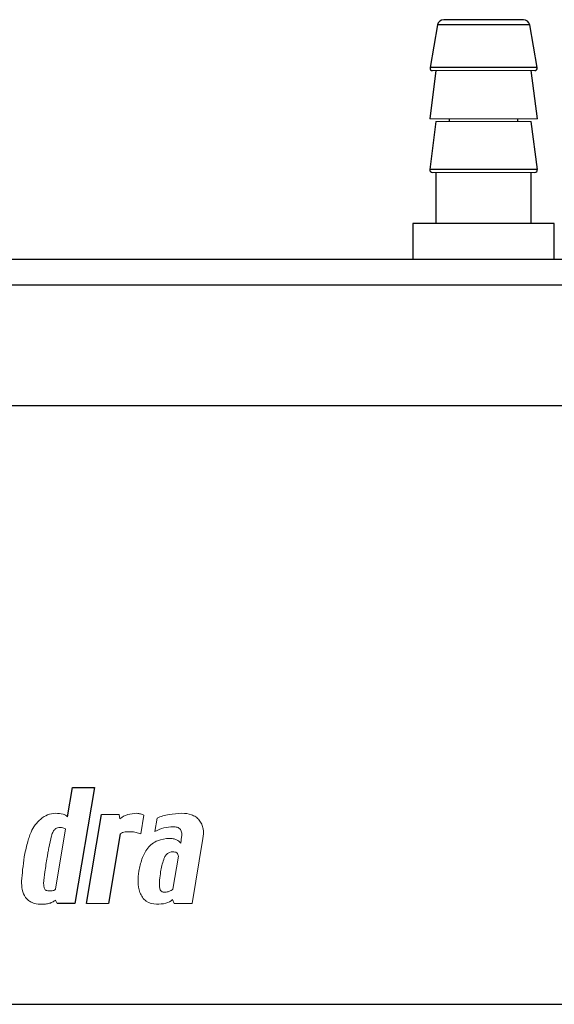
# Model space of a CAD drawing. Header units: millimetres. Extents: x -156 to 871, y -149 to 835.
# Tile 5 of 8: x -44 to -2, y 166 to 244. Entities that reach past the tile are written whole.
import ezdxf

# ---------------------------------------------------------------- set-up
doc = ezdxf.new("R2010")
doc.units = ezdxf.units.MM

msp = doc.modelspace()

# ---------------------------------------------------------------- linework, layer by layer
at = {"color": 7, "linetype": 'Continuous', "lineweight": 25}
for p, q in [((-11.529, 243.272), (-12.115, 239.921)), ((-3.697, 239.921), (-4.284, 243.272)), ((-11.656, 239.686), (-12.128, 235.911)), ((-3.684, 235.911), (-4.156, 239.686)), ((-10.606, 235.911), (-10.606, 235.686)), ((-5.206, 235.686), (-5.206, 235.911)), ((-11.656, 235.686), (-12.128, 231.911)), ((-3.684, 231.911), (-4.156, 235.686)), ((-11.656, 231.686), (-11.656, 227.686)), ((-4.156, 227.686), (-4.156, 231.686)), ((-13.456, 227.686), (-13.456, 224.846)), ((-2.356, 227.686), (-13.456, 227.686)), ((-2.356, 224.846), (-2.356, 227.686)), ((199.894, 224.846), (-109.706, 224.846)), ((199.894, 222.846), (-109.706, 222.846)), ((190.694, 213.346), (-100.906, 213.346)), ((-40.603, 181.07), (-40.221, 183.381)), ((-40.221, 183.381), (-38.494, 183.381)), ((-38.494, 183.381), (-40.018, 174.263)), ((-39.104, 174.263), (-37.935, 181.248)), ((-36.462, 179.749), (-37.376, 174.263)), ((-40.018, 174.263), (-41.415, 174.263)), ((-100.906, 166.346), (190.694, 166.346))]:
    msp.add_line(p, q, dxfattribs=at)
at = {"color": 8, "linetype": 'Continuous', "lineweight": 25}
for p, q in [((-4.284, 243.272), (-11.529, 243.272)), ((-3.697, 239.921), (-12.115, 239.921)), ((-3.684, 231.911), (-12.128, 231.911))]:
    msp.add_line(p, q, dxfattribs=at)
at = {"color": 144, "linetype": 'Continuous', "lineweight": 18}
for p, q in [((-3.684, 235.911), (-12.128, 235.911)), ((-4.156, 235.686), (-11.656, 235.686)), ((-4.82, 231.686), (-11.656, 231.686)), ((-37.935, 181.248), (-36.538, 181.248)), ((-36.538, 181.248), (-36.487, 180.917)), ((-34.608, 181.197), (-34.837, 179.724)), ((-40.755, 180.13), (-40.984, 180.206)), ((-33.745, 179.927), (-33.567, 180.968)), ((-41.542, 175.38), (-40.755, 180.13)), ((-31.712, 179.012), (-31.636, 179.495)), ((-29.96, 179.368), (-30.798, 174.263)), ((-32.322, 175.38), (-31.89, 177.971)), ((-41.415, 174.263), (-41.542, 174.517)), ((-37.376, 174.263), (-39.104, 174.263)), ((-32.221, 174.263), (-32.348, 174.567)), ((-30.798, 174.263), (-32.221, 174.263))]:
    msp.add_line(p, q, dxfattribs=at)
at = {"color": 7, "linetype": 'Continuous', "lineweight": 25}
for centre, radius, start, end in [((-11.036, 243.186), 0.5, 90, 170.07375), ((-4.776, 243.186), 0.5, 9.92625, 90), ((-11.918, 239.886), 0.2, 170.07375, 270), ((-3.894, 239.886), 0.2, 270, 9.92625), ((-11.93, 231.886), 0.2, 172.87498, 270), ((-3.883, 231.886), 0.2, 270, 7.12502)]:
    msp.add_arc(centre, radius, start, end, dxfattribs=at)
msp.add_open_spline([(-4.776, 243.686), (-4.776, 243.686), (-6.179, 243.686), (-9.634, 243.686), (-11.036, 243.686), (-11.036, 243.686)], degree=3, knots=[0, 0, 0, 0, 0.5, 0.5, 1, 1, 1, 1], dxfattribs=at)
at = {"color": 144, "linetype": 'Continuous', "lineweight": 18}
for points, knots in [([(-11.918, 239.686), (-11.851, 239.686), (-11.717, 239.686), (-11.138, 239.686), (-10.652, 239.686), (-10.606, 239.686)], [0, 0, 0, 0, 0.4750214, 0.9500427, 1, 1, 1, 1]), ([(-11.918, 239.686), (-11.918, 239.686), (-11.918, 239.686), (-11.905, 239.686), (-11.846, 239.686), (-11.75, 239.686), (-11.617, 239.686), (-11.448, 239.686), (-11.245, 239.686), (-11.01, 239.686), (-10.745, 239.686), (-10.452, 239.686), (-10.135, 239.686), (-9.797, 239.686), (-9.441, 239.686), (-9.069, 239.686), (-8.687, 239.686), (-8.297, 239.686), (-7.903, 239.686), (-7.51, 239.686), (-7.12, 239.686), (-6.737, 239.686), (-6.366, 239.686), (-6.01, 239.686), (-5.672, 239.686), (-5.356, 239.686), (-5.064, 239.686), (-4.799, 239.686), (-4.564, 239.686), (-4.362, 239.686), (-4.193, 239.686), (-4.06, 239.686), (-3.965, 239.686), (-3.905, 239.686), (-3.898, 239.686), (-3.894, 239.686)], [0, 0, 0, 0, 0.000456, 0.031691, 0.062927, 0.094162, 0.125397, 0.156633, 0.187868, 0.219104, 0.25034, 0.281576, 0.312812, 0.344048, 0.375284, 0.40652, 0.437756, 0.468992, 0.500228, 0.531464, 0.562701, 0.593937, 0.625173, 0.656409, 0.687645, 0.718881, 0.750117, 0.781352, 0.812588, 0.843824, 0.875059, 0.906295, 0.93753, 0.968765, 1, 1, 1, 1]), ([(-5.206, 239.686), (-5.16, 239.686), (-4.675, 239.686), (-4.096, 239.686), (-3.961, 239.686), (-3.894, 239.686)], [0, 0, 0, 0, 0.049957, 0.524979, 1, 1, 1, 1]), ([(-11.93, 231.686), (-11.862, 231.686), (-11.728, 231.686), (-11.145, 231.686), (-10.655, 231.686), (-10.606, 231.686)], [0, 0, 0, 0, 0.473689, 0.947378, 1, 1, 1, 1]), ([(-11.93, 231.686), (-11.93, 231.686), (-11.93, 231.686), (-11.916, 231.686), (-11.858, 231.686), (-11.761, 231.686), (-11.628, 231.686), (-11.458, 231.686), (-11.254, 231.686), (-11.019, 231.686), (-10.753, 231.686), (-10.46, 231.686), (-10.142, 231.686), (-9.803, 231.686), (-9.445, 231.686), (-9.073, 231.686), (-8.689, 231.686), (-8.298, 231.686), (-7.903, 231.686), (-7.509, 231.686), (-7.118, 231.686), (-6.734, 231.686), (-6.362, 231.686), (-6.005, 231.686), (-5.666, 231.686), (-5.348, 231.686), (-5.056, 231.686), (-4.79, 231.686), (-4.555, 231.686), (-4.352, 231.686), (-4.183, 231.686), (-4.049, 231.686), (-3.954, 231.686), (-3.894, 231.686), (-3.886, 231.686), (-3.883, 231.686)], [0, 0, 0, 0, 0.000445, 0.03168, 0.062916, 0.094152, 0.125387, 0.156623, 0.187859, 0.219095, 0.250331, 0.281568, 0.312804, 0.34404, 0.375277, 0.406513, 0.43775, 0.468986, 0.500223, 0.531459, 0.562696, 0.593932, 0.625168, 0.656405, 0.687641, 0.718877, 0.750114, 0.78135, 0.812586, 0.843822, 0.875058, 0.906294, 0.937529, 0.968765, 1, 1, 1, 1]), ([(-5.206, 231.686), (-5.157, 231.686), (-4.668, 231.686), (-4.085, 231.686), (-3.95, 231.686), (-3.883, 231.686)], [0, 0, 0, 0, 0.052622, 0.526311, 1, 1, 1, 1]), ([(-41.542, 181.349), (-41.755, 181.349), (-41.969, 181.305), (-42.365, 181.149), (-42.548, 181.036), (-43.043, 180.629), (-43.3, 180.264), (-43.473, 179.876)], [0, 0, 0, 0, 0.25, 0.25, 0.5, 0.5, 1, 1, 1, 1]), ([(-41.542, 181.349), (-41.755, 181.349), (-41.969, 181.305), (-42.365, 181.149), (-42.548, 181.036), (-43.043, 180.629), (-43.3, 180.264), (-43.473, 179.876)], [0, 0, 0, 0, 0.25, 0.25, 0.5, 0.5, 1, 1, 1, 1]), ([(-29.96, 179.368), (-29.918, 179.617), (-29.905, 179.876), (-29.969, 180.249), (-30.005, 180.372), (-30.108, 180.602), (-30.176, 180.709), (-30.296, 180.854), (-30.337, 180.903), (-30.429, 180.989), (-30.478, 181.029), (-30.633, 181.137), (-30.748, 181.193), (-31.104, 181.32), (-31.359, 181.349), (-31.611, 181.349)], [0, 0, 0, 0, 0.25, 0.25, 0.375, 0.375, 0.5, 0.5, 0.5625, 0.5625, 0.625, 0.625, 0.75, 0.75, 1, 1, 1, 1]), ([(-41.618, 180.079), (-41.554, 180.13), (-41.482, 180.173), (-41.326, 180.223), (-41.243, 180.232), (-41.161, 180.232)], [0, 0, 0, 0, 0.5, 0.5, 1, 1, 1, 1]), ([(-32.297, 180.283), (-32.195, 180.283), (-32.091, 180.278), (-31.893, 180.219), (-31.795, 180.164), (-31.738, 180.079)], [0, 0, 0, 0, 0.5, 0.5, 1, 1, 1, 1]), ([(-43.473, 179.876), (-43.54, 179.74), (-43.587, 179.595), (-43.674, 179.305), (-43.713, 179.159), (-43.752, 179.012)], [0, 0, 0, 0, 0.5, 0.5, 1, 1, 1, 1]), ([(-41.873, 179.571), (-41.842, 179.662), (-41.81, 179.751), (-41.732, 179.925), (-41.685, 180.012), (-41.618, 180.079)], [0, 0, 0, 0, 0.5, 0.5, 1, 1, 1, 1]), ([(-41.873, 179.571), (-41.842, 179.662), (-41.81, 179.751), (-41.732, 179.925), (-41.685, 180.012), (-41.618, 180.079)], [0, 0, 0, 0, 0.5, 0.5, 1, 1, 1, 1]), ([(-36.462, 179.749), (-36.404, 179.788), (-36.34, 179.818), (-36.207, 179.86), (-36.137, 179.872), (-35.93, 179.902), (-35.789, 179.901), (-35.649, 179.901)], [0, 0, 0, 0, 0.25, 0.25, 0.5, 0.5, 1, 1, 1, 1]), ([(-31.738, 180.079), (-31.682, 179.995), (-31.641, 179.899), (-31.609, 179.698), (-31.616, 179.594), (-31.636, 179.495)], [0, 0, 0, 0, 0.5, 0.5, 1, 1, 1, 1]), ([(-32.576, 179.368), (-32.901, 179.368), (-33.234, 179.321), (-33.686, 179.136), (-33.829, 179.055), (-34.087, 178.856), (-34.202, 178.739), (-34.504, 178.355), (-34.647, 178.058), (-34.862, 177.443), (-34.934, 177.123), (-34.989, 176.803)], [0, 0, 0, 0, 0.25, 0.25, 0.375, 0.375, 0.5, 0.5, 0.75, 0.75, 1, 1, 1, 1]), ([(-32.576, 179.368), (-32.901, 179.368), (-33.234, 179.321), (-33.686, 179.136), (-33.829, 179.055), (-34.087, 178.856), (-34.202, 178.739), (-34.504, 178.355), (-34.647, 178.058), (-34.862, 177.443), (-34.934, 177.123), (-34.989, 176.803)], [0, 0, 0, 0, 0.25, 0.25, 0.375, 0.375, 0.5, 0.5, 0.75, 0.75, 1, 1, 1, 1]), ([(-32.043, 179.267), (-32.124, 179.307), (-32.213, 179.333), (-32.394, 179.363), (-32.485, 179.368), (-32.576, 179.368)], [0, 0, 0, 0, 0.5, 0.5, 1, 1, 1, 1]), ([(-31.712, 179.012), (-31.755, 179.069), (-31.803, 179.122), (-31.914, 179.21), (-31.976, 179.244), (-32.043, 179.267)], [0, 0, 0, 0, 0.5, 0.5, 1, 1, 1, 1]), ([(-42.203, 177.895), (-42.182, 178.018), (-42.165, 178.141), (-42.125, 178.387), (-42.102, 178.51), (-42.076, 178.632)], [0, 0, 0, 0, 0.5, 0.5, 1, 1, 1, 1]), ([(-33.287, 176.752), (-33.259, 176.915), (-33.226, 177.078), (-33.148, 177.401), (-33.104, 177.561), (-33.017, 177.795), (-32.985, 177.872), (-32.907, 178.018), (-32.857, 178.086), (-32.739, 178.203), (-32.669, 178.251), (-32.514, 178.313), (-32.431, 178.327), (-32.348, 178.327)], [0, 0, 0, 0, 0.25, 0.25, 0.5, 0.5, 0.625, 0.625, 0.75, 0.75, 0.875, 0.875, 1, 1, 1, 1]), ([(-33.287, 176.752), (-33.259, 176.915), (-33.226, 177.078), (-33.148, 177.401), (-33.104, 177.561), (-33.017, 177.795), (-32.985, 177.872), (-32.907, 178.018), (-32.857, 178.086), (-32.739, 178.203), (-32.669, 178.251), (-32.514, 178.313), (-32.431, 178.327), (-32.348, 178.327)], [0, 0, 0, 0, 0.25, 0.25, 0.5, 0.5, 0.625, 0.625, 0.75, 0.75, 0.875, 0.875, 1, 1, 1, 1]), ([(-32.017, 178.251), (-31.981, 178.214), (-31.951, 178.169), (-31.911, 178.073), (-31.9, 178.022), (-31.89, 177.971)], [0, 0, 0, 0, 0.5, 0.5, 1, 1, 1, 1]), ([(-34.989, 176.803), (-35.032, 176.524), (-35.061, 176.24), (-35.051, 175.675), (-35.014, 175.39), (-34.817, 174.862), (-34.654, 174.616), (-34.194, 174.285), (-33.9, 174.212), (-33.618, 174.212)], [0, 0, 0, 0, 0.25, 0.25, 0.5, 0.5, 0.75, 0.75, 1, 1, 1, 1]), ([(-33.363, 175.457), (-33.378, 175.509), (-33.384, 175.563), (-33.389, 175.672), (-33.389, 175.727), (-33.386, 175.889), (-33.378, 175.997), (-33.349, 176.322), (-33.319, 176.537), (-33.287, 176.752)], [0, 0, 0, 0, 0.125, 0.125, 0.25, 0.25, 0.5, 0.5, 1, 1, 1, 1]), ([(-33.363, 175.457), (-33.378, 175.509), (-33.384, 175.563), (-33.389, 175.672), (-33.389, 175.727), (-33.386, 175.889), (-33.378, 175.997), (-33.349, 176.322), (-33.319, 176.537), (-33.287, 176.752)], [0, 0, 0, 0, 0.125, 0.125, 0.25, 0.25, 0.5, 0.5, 1, 1, 1, 1]), ([(-44.209, 176.015), (-44.219, 175.794), (-44.207, 175.57), (-44.111, 175.136), (-44.028, 174.926), (-43.829, 174.66), (-43.757, 174.575), (-43.586, 174.435), (-43.49, 174.377), (-43.185, 174.245), (-42.957, 174.212), (-42.736, 174.212)], [0, 0, 0, 0, 0.25, 0.25, 0.5, 0.5, 0.625, 0.625, 0.75, 0.75, 1, 1, 1, 1]), ([(-44.209, 176.015), (-44.219, 175.794), (-44.207, 175.57), (-44.111, 175.136), (-44.028, 174.926), (-43.829, 174.66), (-43.757, 174.575), (-43.586, 174.435), (-43.49, 174.377), (-43.185, 174.245), (-42.957, 174.212), (-42.736, 174.212)], [0, 0, 0, 0, 0.25, 0.25, 0.5, 0.5, 0.625, 0.625, 0.75, 0.75, 1, 1, 1, 1]), ([(-42.381, 175.38), (-42.428, 175.443), (-42.452, 175.521), (-42.479, 175.68), (-42.482, 175.759), (-42.482, 175.837)], [0, 0, 0, 0, 0.5, 0.5, 1, 1, 1, 1]), ([(-42.05, 175.253), (-42.111, 175.253), (-42.206, 175.264), (-42.289, 175.302), (-42.34, 175.335), (-42.364, 175.355), (-42.381, 175.38)], [0, 0, 0, 0, 0.5, 0.75, 0.75, 1, 1, 1, 1]), ([(-41.746, 175.279), (-41.794, 175.263), (-41.845, 175.257), (-41.948, 175.253), (-41.999, 175.253), (-42.05, 175.253)], [0, 0, 0, 0, 0.5, 0.5, 1, 1, 1, 1]), ([(-41.542, 175.38), (-41.574, 175.359), (-41.605, 175.338), (-41.672, 175.299), (-41.707, 175.279), (-41.746, 175.279)], [0, 0, 0, 0, 0.5, 0.5, 1, 1, 1, 1]), ([(-32.957, 175.152), (-33.048, 175.152), (-33.148, 175.17), (-33.295, 175.278), (-33.341, 175.368), (-33.363, 175.457)], [0, 0, 0, 0, 0.5, 0.5, 1, 1, 1, 1]), ([(-32.957, 175.152), (-33.048, 175.152), (-33.148, 175.17), (-33.295, 175.278), (-33.341, 175.368), (-33.363, 175.457)], [0, 0, 0, 0, 0.5, 0.5, 1, 1, 1, 1]), ([(-32.322, 175.38), (-32.36, 175.342), (-32.408, 175.316), (-32.503, 175.268), (-32.552, 175.248), (-32.601, 175.228)], [0, 0, 0, 0, 0.5, 0.5, 1, 1, 1, 1]), ([(-42.736, 174.212), (-42.63, 174.212), (-42.523, 174.211), (-42.31, 174.222), (-42.203, 174.233), (-42.101, 174.263)], [0, 0, 0, 0, 0.5, 0.5, 1, 1, 1, 1]), ([(-42.101, 174.263), (-42, 174.279), (-41.903, 174.321), (-41.718, 174.411), (-41.629, 174.462), (-41.542, 174.517)], [0, 0, 0, 0, 0.5, 0.5, 1, 1, 1, 1])]:
    msp.add_open_spline(points, degree=3, knots=knots, dxfattribs=at)
for points in [[(-40.958, 181.273), (-41.145, 181.336), (-41.345, 181.349), (-41.542, 181.349)], [(-40.603, 181.07), (-40.7, 181.167), (-40.823, 181.246), (-40.958, 181.273)], [(-35.878, 181.248), (-36.098, 181.174), (-36.311, 181.068), (-36.487, 180.917)], [(-35.167, 181.349), (-35.406, 181.349), (-35.644, 181.3), (-35.878, 181.248)], [(-34.862, 181.298), (-34.962, 181.324), (-35.064, 181.349), (-35.167, 181.349)], [(-34.608, 181.197), (-34.684, 181.248), (-34.773, 181.276), (-34.862, 181.298)], [(-32.627, 181.248), (-32.95, 181.198), (-33.269, 181.104), (-33.567, 180.968)], [(-31.611, 181.349), (-31.951, 181.349), (-32.291, 181.304), (-32.627, 181.248)], [(-41.161, 180.232), (-41.101, 180.232), (-41.037, 180.233), (-40.984, 180.206)], [(-33.745, 179.927), (-33.516, 180.041), (-33.282, 180.151), (-33.033, 180.206)], [(-33.033, 180.206), (-32.792, 180.26), (-32.544, 180.283), (-32.297, 180.283)], [(-42.076, 178.632), (-42.003, 178.944), (-41.93, 179.256), (-41.873, 179.571)], [(-35.649, 179.901), (-35.504, 179.901), (-35.36, 179.879), (-35.218, 179.851)], [(-35.218, 179.851), (-35.086, 179.825), (-34.961, 179.773), (-34.837, 179.724)], [(-43.752, 179.012), (-43.855, 178.653), (-43.933, 178.287), (-44.006, 177.92)], [(-44.006, 177.92), (-44.056, 177.591), (-44.082, 177.259), (-44.133, 176.93)], [(-42.381, 176.752), (-42.329, 177.134), (-42.278, 177.517), (-42.203, 177.895)], [(-42.381, 176.752), (-42.329, 177.134), (-42.278, 177.517), (-42.203, 177.895)], [(-32.348, 178.327), (-32.234, 178.327), (-32.119, 178.301), (-32.017, 178.251)], [(-44.133, 176.93), (-44.157, 176.625), (-44.181, 176.32), (-44.209, 176.015)], [(-42.482, 175.837), (-42.448, 176.142), (-42.421, 176.448), (-42.381, 176.752)], [(-32.601, 175.228), (-32.71, 175.173), (-32.835, 175.152), (-32.957, 175.152)], [(-33.618, 174.212), (-33.37, 174.212), (-33.121, 174.228), (-32.881, 174.288)], [(-32.881, 174.288), (-32.683, 174.332), (-32.49, 174.424), (-32.348, 174.567)]]:
    msp.add_open_spline(points, degree=3, dxfattribs=at)

doc.saveas('drawing.dxf')
